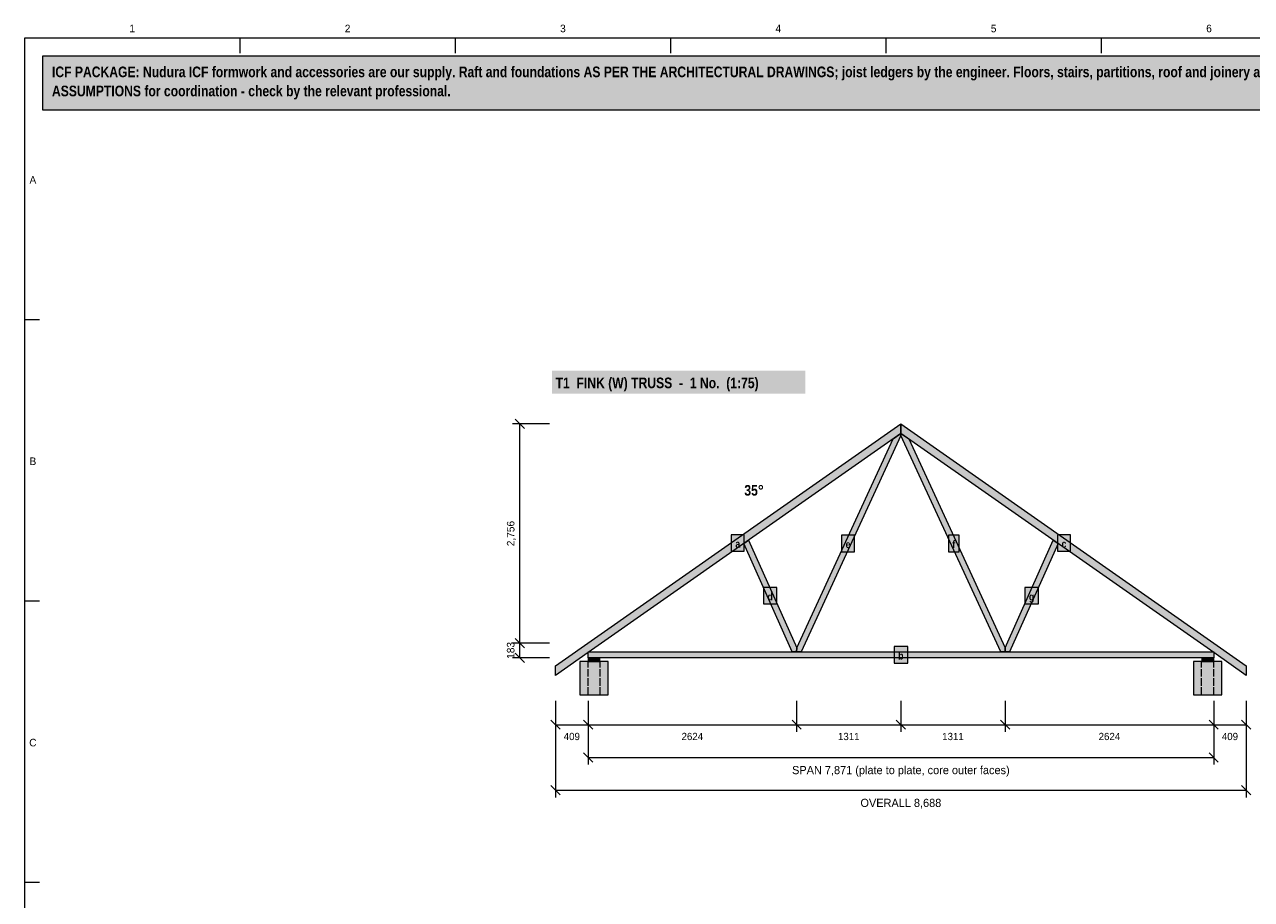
# Model space of a CAD drawing. Header units: millimetres. Extents: x 17 to 413, y 4 to 292.
# Tile 2 of 3: x 20 to 226, y 146 to 292. Entities that reach past the tile are written whole.
import ezdxf
from ezdxf.enums import TextEntityAlignment as Align

# ---------------------------------------------------------------- set-up
doc = ezdxf.new("R2010")
doc.units = ezdxf.units.MM
doc.linetypes.add('DASHED', pattern=[1.524, 1.27, -0.254])
for name, color, linetype in [('FILL-LIGHT', 7, 'Continuous'), ('FILL-TIMBER', 7, 'Continuous'), ('FILL-WHITE', 7, 'Continuous'), ('LINE-C_6B451A', 7, 'Continuous'), ('LINE-C_B27326', 7, 'Continuous'), ('LINE-GREY', 7, 'Continuous'), ('LINE-GREY-DASH', 7, 'DASHED'), ('LINE-INK', 7, 'Continuous'), ('LINE-RED', 7, 'Continuous'), ('TEXT-C_6B451A', 7, 'Continuous'), ('TEXT-INK', 7, 'Continuous'), ('TEXT-STEEL_GREY', 7, 'Continuous')]:
    doc.layers.add(name, color=color, linetype=linetype)
doc.styles.add('OpenSansCondensed-Bold', font='OpenSansCondensed-Bold.ttf')

msp = doc.modelspace()

# ---------------------------------------------------------------- hatches: boundary and pattern name
at = {"layer": 'FILL-LIGHT', "true_color": 0xdedee0}
h = msp.add_hatch(color=254, dxfattribs=at)
h.dxf.hatch_style = 1
h.paths.add_polyline_path([(117.91, 179.92), (117.91, 185.52), (113.17, 185.52), (113.17, 179.92)])
h = msp.add_hatch(color=254, dxfattribs=at)
h.dxf.hatch_style = 1
h.paths.add_polyline_path([(220.83, 179.92), (220.83, 185.52), (216.09, 185.52), (216.09, 179.92)])
at = {"layer": 'FILL-TIMBER', "true_color": 0xeddbb8}
h = msp.add_hatch(color=254, dxfattribs=at)
h.dxf.hatch_style = 1
h.paths.add_polyline_path([(109.08, 183.19), (109.08, 184.77), (167, 225.33), (167, 223.75), (114.53, 187.01)])
h = msp.add_hatch(color=254, dxfattribs=at)
h.dxf.hatch_style = 1
h.paths.add_polyline_path([(224.92, 183.19), (219.47, 187.01), (167, 223.75), (167, 225.33), (224.92, 184.77)])
h = msp.add_hatch(color=254, dxfattribs=at)
h.dxf.hatch_style = 1
h.paths.add_polyline_path([(149.51, 187.11), (149.52, 187.79), (165.68, 222.83), (167, 223.75), (167, 223.39), (150.26, 187.11)])
h = msp.add_hatch(color=254, dxfattribs=at)
h.dxf.hatch_style = 1
h.paths.add_polyline_path([(183.74, 187.11), (167, 223.39), (167, 223.75), (168.32, 222.83), (184.48, 187.79), (184.49, 187.11)])
h = msp.add_hatch(color=254, dxfattribs=at)
h.dxf.hatch_style = 1
h.paths.add_polyline_path([(148.77, 187.11), (140.63, 205.29), (141.43, 205.85), (149.52, 187.79), (149.51, 187.11)])
h = msp.add_hatch(color=254, dxfattribs=at)
h.dxf.hatch_style = 1
h.paths.add_polyline_path([(184.49, 187.11), (184.48, 187.79), (192.57, 205.85), (193.37, 205.29), (185.23, 187.11)])
h = msp.add_hatch(color=254, dxfattribs=at)
h.dxf.hatch_style = 1
h.paths.add_polyline_path([(114.53, 186.15), (114.53, 187.11), (219.47, 187.11), (219.47, 186.15)])
at = {"layer": 'FILL-TIMBER', "true_color": 0xf2e0b2}
h = msp.add_hatch(color=254, dxfattribs=at)
h.dxf.hatch_style = 1
h.paths.add_polyline_path([(116.53, 185.52), (116.53, 186.15), (114.53, 186.15), (114.53, 185.52)])
h = msp.add_hatch(color=254, dxfattribs=at)
h.dxf.hatch_style = 1
h.paths.add_polyline_path([(219.47, 185.52), (219.47, 186.15), (217.47, 186.15), (217.47, 185.52)])
at = {"layer": 'FILL-WHITE', "true_color": 0xfff5f0}
h = msp.add_hatch(color=7, dxfattribs=at)
h.dxf.hatch_style = 1
h.paths.add_polyline_path([(23, 278), (307, 278), (307, 287), (23, 287)])
at = {"layer": 'FILL-WHITE', "true_color": 0xffffff}
h = msp.add_hatch(color=7, dxfattribs=at)
h.dxf.hatch_style = 1
h.paths.add_polyline_path([(108.48, 230.43), (150.98, 230.43), (150.98, 234.24), (108.48, 234.24)])
h = msp.add_hatch(color=7, dxfattribs=at)
h.dxf.hatch_style = 1
h.paths.add_polyline_path([(138.55, 204), (140.73, 204), (140.73, 206.76), (138.55, 206.76)])
h = msp.add_hatch(color=7, dxfattribs=at)
h.dxf.hatch_style = 1
h.paths.add_polyline_path([(157.04, 203.92), (159.22, 203.92), (159.22, 206.69), (157.04, 206.69)])
h = msp.add_hatch(color=7, dxfattribs=at)
h.dxf.hatch_style = 1
h.paths.add_polyline_path([(174.98, 203.92), (176.77, 203.92), (176.77, 206.69), (174.98, 206.69)])
h = msp.add_hatch(color=7, dxfattribs=at)
h.dxf.hatch_style = 1
h.paths.add_polyline_path([(193.27, 204), (195.45, 204), (195.45, 206.76), (193.27, 206.76)])
h = msp.add_hatch(color=7, dxfattribs=at)
h.dxf.hatch_style = 1
h.paths.add_polyline_path([(143.94, 195.15), (146.21, 195.15), (146.21, 197.92), (143.94, 197.92)])
h = msp.add_hatch(color=7, dxfattribs=at)
h.dxf.hatch_style = 1
h.paths.add_polyline_path([(187.79, 195.15), (190.06, 195.15), (190.06, 197.92), (187.79, 197.92)])
h = msp.add_hatch(color=7, dxfattribs=at)
h.dxf.hatch_style = 1
h.paths.add_polyline_path([(165.86, 185.24), (168.14, 185.24), (168.14, 188.01), (165.86, 188.01)])

# ---------------------------------------------------------------- linework, layer by layer
at = {"layer": 'LINE-C_6B451A', "lineweight": 5}
for points in [[(109.08, 183.19), (109.08, 184.77), (167, 225.33), (167, 223.75), (114.53, 187.01)], [(224.92, 183.19), (219.47, 187.01), (167, 223.75), (167, 225.33), (224.92, 184.77)], [(149.51, 187.11), (149.52, 187.79), (165.68, 222.83), (167, 223.75), (167, 223.39), (150.26, 187.11)], [(183.74, 187.11), (167, 223.39), (167, 223.75), (168.32, 222.83), (184.48, 187.79), (184.49, 187.11)], [(138.55, 204), (140.73, 204), (140.73, 206.76), (138.55, 206.76)], [(148.77, 187.11), (140.63, 205.29), (141.43, 205.85), (149.52, 187.79), (149.51, 187.11)], [(157.04, 203.92), (159.22, 203.92), (159.22, 206.69), (157.04, 206.69)], [(174.98, 203.92), (176.77, 203.92), (176.77, 206.69), (174.98, 206.69)], [(184.49, 187.11), (184.48, 187.79), (192.57, 205.85), (193.37, 205.29), (185.23, 187.11)], [(193.27, 204), (195.45, 204), (195.45, 206.76), (193.27, 206.76)], [(143.94, 195.15), (146.21, 195.15), (146.21, 197.92), (143.94, 197.92)], [(187.79, 195.15), (190.06, 195.15), (190.06, 197.92), (187.79, 197.92)], [(165.86, 185.24), (168.14, 185.24), (168.14, 188.01), (165.86, 188.01)], [(114.53, 186.15), (114.53, 187.11), (219.47, 187.11), (219.47, 186.15)]]:
    msp.add_lwpolyline(points, close=True, dxfattribs=at)
at = {"layer": 'LINE-C_B27326', "lineweight": 5}
for points in [[(116.53, 185.52), (116.53, 186.15), (114.53, 186.15), (114.53, 185.52)], [(219.47, 185.52), (219.47, 186.15), (217.47, 186.15), (217.47, 185.52)]]:
    msp.add_lwpolyline(points, close=True, dxfattribs=at)
at = {"layer": 'LINE-GREY', "lineweight": 5}
for points in [[(117.91, 179.92), (117.91, 185.52), (113.17, 185.52), (113.17, 179.92)], [(220.83, 179.92), (220.83, 185.52), (216.09, 185.52), (216.09, 179.92)]]:
    msp.add_lwpolyline(points, close=True, dxfattribs=at)
at = {"layer": 'LINE-GREY-DASH', "lineweight": 5}
for p, q in [((114.53, 179.92), (114.53, 185.52)), ((116.56, 179.92), (116.56, 185.52)), ((217.44, 179.92), (217.44, 185.52)), ((219.47, 179.92), (219.47, 185.52))]:
    msp.add_line(p, q, dxfattribs=at)
at = {"layer": 'LINE-INK', "lineweight": 5}
for p, q in [((56.12, 290), (56.12, 287.5)), ((92.25, 290), (92.25, 287.5)), ((128.38, 290), (128.38, 287.5)), ((164.5, 290), (164.5, 287.5)), ((200.62, 290), (200.62, 287.5)), ((20, 242.83), (22.5, 242.83)), ((108.08, 225.33), (101.88, 225.33)), ((103.86, 224.55), (102.3, 226.11)), ((103.08, 186.15), (103.08, 225.33)), ((20, 195.67), (22.5, 195.67)), ((103.86, 187.81), (102.3, 189.36)), ((108.08, 188.59), (101.88, 188.59)), ((108.08, 186.15), (101.88, 186.15)), ((103.86, 185.37), (102.3, 186.92)), ((109.08, 178.92), (109.08, 173.72)), ((109.08, 178.92), (109.08, 162.72)), ((114.53, 178.92), (114.53, 173.72)), ((114.53, 178.92), (114.53, 168.22)), ((149.51, 178.92), (149.51, 173.72)), ((167, 178.92), (167, 173.72)), ((184.49, 178.92), (184.49, 173.72)), ((219.47, 178.92), (219.47, 173.72)), ((219.47, 178.92), (219.47, 168.22)), ((224.92, 178.92), (224.92, 173.72)), ((224.92, 178.92), (224.92, 162.72)), ((108.3, 175.7), (109.86, 174.14)), ((113.75, 175.7), (115.31, 174.14)), ((148.74, 175.7), (150.29, 174.14)), ((166.22, 175.7), (167.78, 174.14)), ((183.71, 175.7), (185.26, 174.14)), ((218.69, 175.7), (220.25, 174.14)), ((224.14, 175.7), (225.7, 174.14)), ((109.08, 174.92), (224.92, 174.92)), ((113.75, 170.2), (115.31, 168.64)), ((114.53, 169.42), (219.47, 169.42)), ((218.69, 170.2), (220.25, 168.64)), ((108.3, 164.7), (109.86, 163.14)), ((224.14, 164.7), (225.7, 163.14)), ((109.08, 163.92), (224.92, 163.92)), ((20, 148.5), (22.5, 148.5))]:
    msp.add_line(p, q, dxfattribs=at)
msp.add_lwpolyline([(20, 7), (413, 7), (413, 290), (20, 290)], close=True, dxfattribs=at)
at = {"layer": 'LINE-RED', "lineweight": 5}
msp.add_lwpolyline([(23, 278), (307, 278), (307, 287), (23, 287)], close=True, dxfattribs=at)

# ---------------------------------------------------------------- texts
at = {"layer": 'TEXT-C_6B451A', "style": 'OpenSansCondensed-Bold'}
msp.add_text('T1  FINK (W) TRUSS  -  1 No.  (1:75)', height=1.778, dxfattribs=at).set_placement((109.08, 231.33))
msp.add_text('35°', height=1.778, dxfattribs=at).set_placement((144, 213.32), align=Align.RIGHT)
for s, p in [('f', (175.87, 204.52)), ('a', (139.64, 204.6)), ('e', (158.13, 204.52)), ('c', (194.36, 204.6)), ('d', (145.07, 195.75)), ('g', (188.93, 195.75)), ('b', (167, 185.84))]:
    msp.add_text(s, height=1.27, dxfattribs=at).set_placement(p, align=Align.CENTER)
at = {"layer": 'TEXT-INK', "style": 'OpenSansCondensed-Bold'}
for s, p in [('ICF PACKAGE: Nudura ICF formwork and accessories are our supply. Raft and foundations AS PER THE ARCHITECTURAL DRAWINGS; joist ledgers by the engineer. Floors, stairs, partitions, roof and joinery are drawn as DESIGN', (24.6, 283.47)), ('ASSUMPTIONS for coordination - check by the relevant professional.', (24.6, 280.27))]:
    msp.add_text(s, height=1.778, dxfattribs=at).set_placement(p)
at = {"layer": 'TEXT-INK'}
for s, p in [('2,756', (102.18, 206.96)), ('183', (102.18, 187.37))]:
    msp.add_text(s, height=1.27, rotation=90, dxfattribs=at).set_placement(p, align=Align.CENTER)
for s, height, p in [('409', 1.219, (111.8, 172.33)), ('2624', 1.219, (132.02, 172.33)), ('1311', 1.219, (158.26, 172.33)), ('1311', 1.219, (175.74, 172.33)), ('2624', 1.219, (201.98, 172.33)), ('409', 1.219, (222.2, 172.33)), ('SPAN 7,871 (plate to plate, core outer faces)', 1.3716, (167, 166.62)), ('OVERALL 8,688', 1.3716, (167, 161.12))]:
    msp.add_text(s, height=height, dxfattribs=at).set_placement(p, align=Align.CENTER)
at = {"layer": 'TEXT-STEEL_GREY'}
for s, p in [('1', (38.06, 291)), ('2', (74.19, 291)), ('3', (110.31, 291)), ('4', (146.44, 291)), ('5', (182.56, 291)), ('6', (218.69, 291)), ('A', (21.4, 265.62)), ('B', (21.4, 218.45)), ('C', (21.4, 171.28))]:
    msp.add_text(s, height=1.27, dxfattribs=at).set_placement(p, align=Align.CENTER)

doc.saveas('drawing.dxf')
